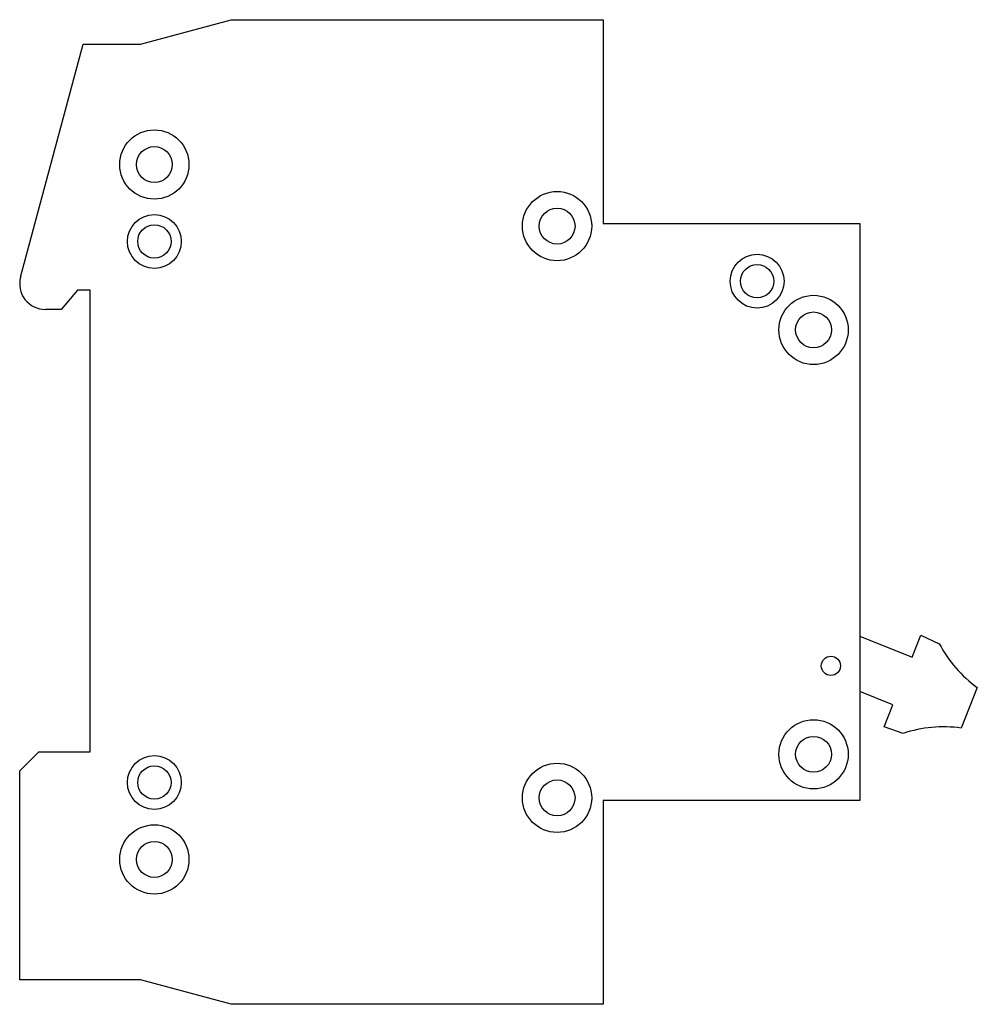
# Model space of a CAD drawing. Header units: millimetres. Extents: x 11 to 85.6, y 28.2 to 105.
import ezdxf

# ---------------------------------------------------------------- set-up
doc = ezdxf.new("R2010")
doc.units = ezdxf.units.MM
doc.header["$LTSCALE"] = 8.663382
doc.layers.get('0').update_dxf_attribs({"linetype": 'CONTINUOUS'})

msp = doc.modelspace()

# ---------------------------------------------------------------- linework, layer by layer
at = {"color": 7, "linetype": 'Continuous'}
for p, q in [((20.363, 103.115), (27.454, 105.015)), ((27.454, 105.015), (56.454, 105.015)), ((56.454, 105.015), (56.454, 89.115)), ((11.022, 84.932), (15.894, 103.115)), ((15.894, 103.115), (20.363, 103.115)), ((56.454, 89.115), (76.454, 89.115)), ((76.454, 89.115), (76.454, 44.115)), ((15.454, 83.915), (14.196, 82.415)), ((16.454, 83.915), (15.454, 83.915)), ((16.454, 47.915), (16.454, 83.915)), ((14.196, 82.415), (12.954, 82.415)), ((76.454, 56.926), (80.537, 55.285)), ((80.537, 55.285), (81.227, 57.001)), ((81.227, 57.001), (82.656, 56.338)), ((79.045, 51.573), (76.454, 52.615)), ((85.621, 52.919), (84.353, 49.763)), ((78.355, 49.857), (79.045, 51.573)), ((79.843, 49.347), (78.355, 49.857)), ((10.954, 46.415), (12.454, 47.915)), ((12.454, 47.915), (16.454, 47.915)), ((10.954, 30.115), (10.954, 46.415)), ((76.454, 44.115), (56.454, 44.115)), ((56.454, 44.115), (56.454, 28.215)), ((20.363, 30.115), (10.954, 30.115)), ((27.454, 28.215), (20.363, 30.115)), ((56.454, 28.215), (27.454, 28.215))]:
    msp.add_line(p, q, dxfattribs=at)
for centre, radius in [((21.454, 93.715), 2.7), ((21.454, 93.715), 1.4), ((52.854, 88.915), 2.7), ((52.854, 88.915), 1.4), ((21.454, 87.715), 2.1), ((21.454, 87.715), 1.3), ((68.454, 84.615), 2.1), ((68.454, 84.615), 1.3), ((72.854, 80.815), 2.7), ((72.854, 80.815), 1.4), ((74.204, 54.615), 0.75), ((72.854, 47.715), 2.7), ((72.854, 47.715), 1.4), ((21.454, 45.515), 2.1), ((52.854, 44.315), 2.7), ((21.454, 45.515), 1.3), ((52.854, 44.315), 1.4), ((21.454, 39.515), 2.7), ((21.454, 39.515), 1.4)]:
    msp.add_circle(centre, radius, dxfattribs=at)
for centre, radius, start, end in [((12.954, 84.415), 2, 165.00535, 270), ((91.497, 61.011), 10, 207.8605, 234.01517), ((82.993, 39.856), 10, 82.18444, 108.35915)]:
    msp.add_arc(centre, radius, start, end, dxfattribs=at)

doc.saveas('drawing.dxf')
